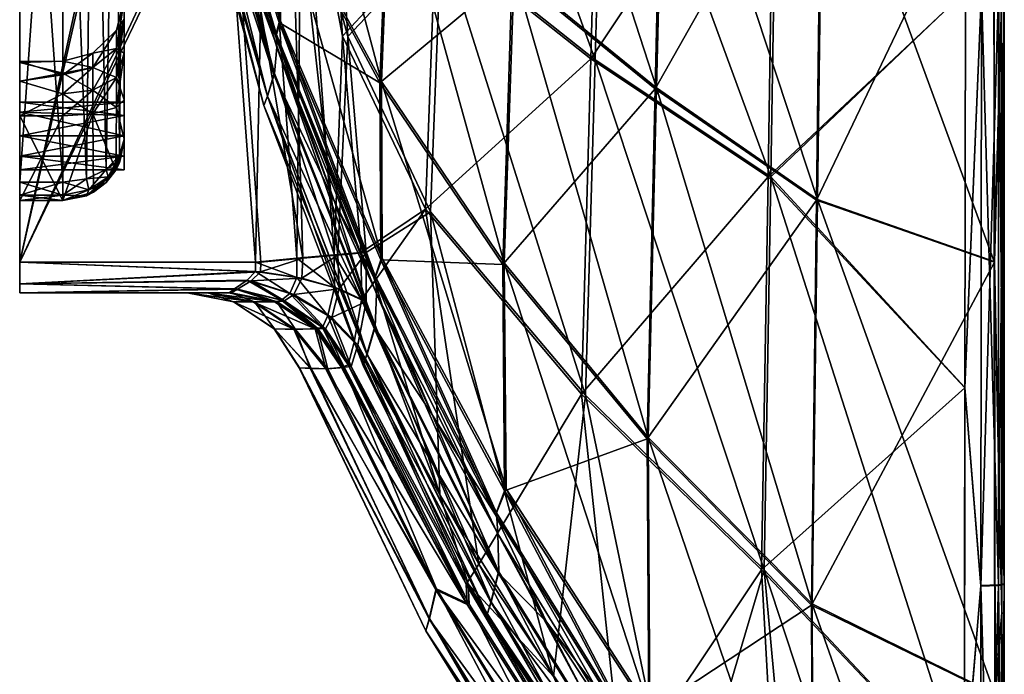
# Model space of a CAD drawing. Header units: inches. Extents: x -160 to 0, y -314 to 314.
# Tile 2 of 6: x -160 to 0, y -208 to -102. Entities that reach past the tile are written whole.
import ezdxf

# ---------------------------------------------------------------- set-up
doc = ezdxf.new("R2010")
doc.units = ezdxf.units.IN
doc.header["$MEASUREMENT"] = 0
doc.layers.add('Layer 1', color=7, linetype='Continuous')

# ---------------------------------------------------------------- blocks, each defined once
blk = doc.blocks.new('Kylis')
at = {"color": 9, "true_color": 0xc0c0c0}
mesh = blk.add_polyface(dxfattribs=at)
corners = [(-160, -4.24, 80.38), (-160, -3.14, 77.08), (-143, -4.24, 80.38), (-143, -3.14, 77.08), (-160, 1.26, 74.88), (-160, -4.24, -80.38), (-160, -3.14, -83.68), (-143, -4.24, -80.38), (-143, -3.14, -83.68), (-160, 1.26, -85.88), (-160, -2.63, 84.27), (-160, 1.26, 85.88), (-160, -28.63, 92.56), (-160, -140.99, 107.56), (-160, 142.99, 107.56), (-160, -17.92, 78.22), (-160, -11.94, -72.58), (-160, -17.92, -78.22), (-160, -2.63, -76.5), (-160, -3.49, -69.09), (-160, -11.94, 72.58), (-160, 1.26, -74.88), (-160, -3.49, 69.09), (-160, -28.63, -92.56), (-160, -140.99, -107.56), (-160, 142.99, -107.56), (-153, -17.92, -78.22), (-153, -11.94, -72.58), (-153, -3.49, -69.09), (-143, -3.14, -77.08), (-153, -3.49, 69.09), (-153, -11.94, 72.58), (-153, -17.92, 78.22), (-143, -3.14, 83.68), (-148.11, -3.74, -67.84), (-148.11, -12.65, -71.52), (-148.11, -18.94, 77.46), (-148.11, -12.65, 71.52), (-148.11, -3.74, 67.84)]
mesh.append_faces([[corners[k] for k in face] for face in [(0, 1, 2), (3, 2, 1), (3, 1, 4), (5, 6, 7), (8, 6, 9), (10, 11, 12), (13, 12, 14), (12, 15, 10), (0, 10, 15), (16, 17, 5), (16, 18, 19), (6, 5, 17), (0, 15, 20), (19, 18, 21), (1, 20, 22), (0, 20, 1), (16, 5, 18), (22, 4, 1), (23, 9, 6), (23, 24, 25), (26, 17, 27), (16, 19, 28), (27, 16, 28), (16, 27, 17), (29, 18, 5), (30, 22, 31), (20, 15, 32), (32, 31, 20), (31, 22, 20), (33, 10, 0), (34, 27, 28), (35, 26, 27), (34, 35, 27), (32, 36, 31), (30, 31, 37), (36, 37, 31), (37, 38, 30)]], dxfattribs={"color": 9})
mesh = blk.add_polyface(dxfattribs=at)
corners = [(-143, 1.26, 74.88), (-143, -3.14, 77.08), (-160, 1.26, 74.88), (-143, 5.66, 77.08), (-160, 6.76, 80.38), (-143, 6.76, 80.38), (-160, 5.66, 77.08), (-143, 1.26, -85.88), (-143, -3.14, -83.68), (-160, 1.26, -85.88), (-143, 5.66, -83.68), (-160, 5.66, -83.68), (-160, 6.76, -80.38), (-160, 142.99, 107.56), (-129, 1, 107.56), (-160, -140.99, 107.56), (-160, -140.99, -107.56), (-127.82, 1.01, -107.56), (-160, 142.99, -107.56), (-160, 6.01, 69.09), (-160, 14.46, 72.58), (-160, -3.49, 69.09), (-160, 1.26, -74.88), (-160, 6.01, -69.09), (-160, -3.49, -69.09), (-160, 1.26, 85.88), (-160, 31.15, 92.56), (-160, -28.63, 92.56), (-160, 14.46, -72.58), (-160, 5.15, -76.5), (-160, -28.63, -92.56), (-160, 31.15, -92.56), (-153, 6.01, -69.09), (-153, 14.46, -72.58), (-153, -3.49, -69.09), (-160, -2.63, -76.5), (-143, 1.26, -74.88), (-143, 5.66, -77.08), (-143, 6.76, -80.38), (-153, 6.01, 69.09), (-153, -3.49, 69.09), (-160, -2.63, 84.27), (-143, 1.26, 85.88), (-160, 5.15, 84.27), (-143, 5.66, 83.68), (-148.11, 6.26, -67.84), (-148.11, -3.74, -67.84), (-148.11, 6.26, 67.84), (-153, 14.46, 72.58), (-148.11, -3.74, 67.84)]
mesh.append_faces([[corners[k] for k in face] for face in [(0, 1, 2), (3, 4, 5), (3, 6, 4), (0, 2, 6), (0, 6, 3), (7, 8, 9), (10, 11, 12), (7, 9, 11), (13, 14, 15), (16, 17, 18), (19, 6, 2), (19, 20, 6), (2, 21, 19), (4, 6, 20), (22, 23, 24), (25, 26, 27), (12, 28, 29), (23, 29, 28), (23, 22, 29), (9, 30, 31), (32, 23, 33), (32, 24, 23), (34, 24, 32), (22, 35, 36), (29, 22, 37), (38, 12, 29), (20, 19, 39), (40, 19, 21), (39, 19, 40), (25, 41, 42), (43, 25, 44), (5, 4, 43), (34, 32, 45), (45, 46, 34), (47, 48, 39), (39, 40, 49), (49, 47, 39)]], dxfattribs={"color": 9})
mesh = blk.add_polyface(dxfattribs=at)
corners = [(-117.84, -102.03, 74.47), (-117.86, -81.4, 78.27), (-130.65, -62.52, 45.69), (-130.6, -50.1, 49.14), (-116.73, -54.27, 84.21), (-130.53, -62.37, -45.45), (-130.47, -50.01, -48.8), (-117.64, -101.79, -73.92), (-117.66, -81.23, -77.59), (-120.3, -115.53, 0.25), (-131.8, -70.85, -14.21), (-119.72, -114.03, -23.39), (-119.75, -114.05, 23.96), (-131.81, -70.86, 14.56), (-132.16, -71.89, 0.15), (-118.59, -110.36, -48.42), (-131.08, -68.18, -29.5), (-130.77, -64.91, -41.69), (-118.23, -106.04, -67.82), (-104.21, -157.8, 0.34), (-118.71, -110.48, 49), (-131.15, -68.25, 29.83), (-121.91, -95.88, 61.75), (-108.79, -131.31, 84.6), (-132.19, -59.73, 38.6), (-126.93, -70.07, 107.56), (-121.7, -140.99, 107.56), (-160, -140.99, 107.56), (-129, 1, 107.56), (-160, -140.99, -107.56), (-120.8, -140.99, -107.56), (-125.89, -70.07, -107.56), (-127.82, 1.01, -107.56), (-113.97, -140.36, -108.78), (-116.1, -69.56, -110.13), (-120.23, -69.71, 108.71), (-114.99, -140.37, 108.72), (-114.15, -69.38, 112.19), (-118.44, -104.21, 71.53), (-130.89, -63.79, 43.86), (-118.27, -103.98, -70.95), (-130.78, -63.66, -43.58)]
mesh.append_faces([[corners[k] for k in face] for face in [(0, 1, 2), (2, 1, 3), (4, 3, 1), (5, 6, 7), (6, 8, 7), (9, 10, 11), (12, 13, 14), (15, 11, 16), (16, 17, 15), (10, 9, 14), (15, 17, 18), (16, 11, 10), (9, 11, 19), (12, 14, 9), (13, 12, 20), (21, 13, 20), (22, 20, 23), (24, 21, 22), (21, 20, 22), (25, 26, 27), (25, 27, 28), (29, 30, 31), (32, 29, 31), (33, 31, 30), (34, 31, 33), (35, 26, 25), (35, 36, 26), (36, 35, 37), (38, 0, 2), (22, 39, 24), (38, 2, 39), (22, 38, 39), (23, 38, 22), (40, 5, 7), (5, 40, 41), (17, 41, 18), (41, 40, 18)]], dxfattribs={"color": 9})
mesh = blk.add_polyface(dxfattribs=at)
corners = [(-143, -25.93, -72.24), (-143, -107.06, -18.05), (-143, -114.61, -21.72), (-143, -120.99, -82.56), (-143, -33.64, -82.56), (-143, -98.42, -4.28), (-143, -24.97, 0.15), (-143, -98.37, 4.07), (-143, -25.93, 72.24), (-143, -107.06, 18.05), (-143, -17.46, 64.24), (-143, -21.7, -12.37), (-143, -24.15, -6.46), (-143, -101.5, -12.02), (-143, -17.46, -64.24), (-143, -17.75, -17.59), (-143, -17.58, 17.73), (-143, -101.39, 11.88), (-143, -33.64, 82.56), (-143, -120.99, 82.56), (-143, -114.61, 21.72), (-143, -21.6, 12.58), (-143, -24.12, 6.53), (-153, -28.63, 92.56), (-160, -28.63, 92.56), (-160, -127.99, 92.56), (-160, -28.63, -92.56), (-153, -28.63, -92.56), (-153, -127.99, -92.56), (-144.37, -31.11, -87.6), (-144.28, -22.01, -75.16), (-148.01, -29.3, -91.22), (-145.93, -125.94, -89.63), (-143.76, -123.66, -86.38), (-149.17, -127.45, -91.79), (-149.17, -127.45, 91.79), (-148.01, -29.3, 91.22), (-144.37, -31.11, 87.6), (-143.76, -123.66, 86.38), (-145.93, -125.94, 89.63), (-144.28, -22.01, 75.16)]
mesh.append_faces([[corners[k] for k in face] for face in [(0, 1, 2), (0, 3, 4), (2, 3, 0), (5, 6, 7), (8, 9, 10), (11, 12, 13), (0, 14, 1), (13, 15, 11), (16, 9, 17), (8, 18, 19), (20, 9, 8), (20, 8, 19), (17, 21, 16), (10, 9, 16), (7, 22, 17), (21, 17, 22), (5, 12, 6), (7, 6, 22), (13, 1, 15), (13, 12, 5), (14, 15, 1), (23, 24, 25), (26, 27, 28), (4, 29, 30), (30, 0, 4), (31, 29, 32), (3, 33, 4), (27, 31, 34), (32, 29, 33), (29, 4, 33), (35, 36, 23), (37, 38, 18), (39, 36, 35), (37, 36, 39), (38, 19, 18), (38, 37, 39), (37, 18, 40)]], dxfattribs={"color": 9})
mesh = blk.add_polyface(dxfattribs=at)
corners = [(-160, -127.99, 92.56), (-153, -127.99, 92.56), (-153, -28.63, 92.56), (-160, -140.99, 107.56), (-160, -28.63, 92.56), (-160, -28.63, -92.56), (-160, -127.99, -92.56), (-160, -140.99, -107.56), (-153, -127.99, -92.56), (-153, -108.33, 2.78), (-160, -108.4, 3.04), (-153, -108.33, -2.56), (-153, -110.26, -7.23), (-160, -108.53, -3.41), (-160, -111.56, -8.74), (-153, -110.58, 7.41), (-153, -28.63, -92.56), (-149.17, -127.45, -91.79), (-145.93, -125.94, -89.63), (-148.01, -29.3, -91.22), (-144.28, -103.29, 3.8), (-143, -98.42, -4.28), (-143, -98.37, 4.07), (-143, -101.39, 11.88), (-144.28, -110.98, 14.82), (-144.28, -106.3, 10.43), (-148.11, -109.38, 8.16), (-148.11, -113.05, 11.6), (-144.28, -103.29, -3.8), (-143, -101.5, -12.02), (-144.28, -106.3, -10.43), (-143, -107.06, -18.05), (-144.28, -110.98, -14.82), (-143, -107.06, 18.05), (-148.11, -107.03, 2.98), (-148.11, -107.03, -2.98), (-148.11, -109.38, -8.16), (-149.17, -127.45, 91.79)]
mesh.append_faces([[corners[k] for k in face] for face in [(0, 1, 2), (3, 0, 4), (5, 6, 7), (8, 6, 5), (9, 10, 11), (12, 11, 13), (13, 11, 10), (12, 13, 14), (15, 10, 9), (16, 17, 8), (18, 17, 19), (20, 21, 22), (23, 24, 25), (26, 25, 27), (22, 25, 20), (28, 21, 20), (28, 29, 21), (28, 30, 29), (29, 30, 31), (32, 31, 30), (24, 23, 33), (34, 20, 26), (25, 22, 23), (20, 25, 26), (35, 28, 34), (28, 20, 34), (36, 30, 35), (30, 28, 35), (30, 36, 32), (24, 27, 25), (15, 9, 34), (9, 11, 35), (34, 26, 15), (11, 12, 36), (35, 34, 9), (36, 35, 11), (1, 37, 2)]], dxfattribs={"color": 9})
mesh = blk.add_polyface(dxfattribs=at)
corners = [(-37.39, -63.12, 204.59), (-6.32, -96.94, 227.65), (-38.38, -127.13, 199.82), (-67.19, -107.97, 172.1), (-94.04, -132.37, 134.98), (-92.41, -87.94, 142.23), (-6.41, -161.43, 223.99), (-65.75, -53.33, 177.45), (-37.95, -127.15, -197.65), (-6.31, -96.89, -224.81), (-36.92, -63.14, -202.33), (-68.04, -162.65, -163.42), (-91.52, -88.26, -141.47), (-93.23, -132.82, -134.37), (-89.88, -43.46, -146.73), (-66.47, -108.12, -170.62), (-6.4, -161.36, -221.14), (-64.97, -53.43, -175.84), (-79.97, -93.93, 141.74), (-56.75, -112.81, 168.32), (-55.42, -55.71, 173.73), (-78.46, -46.21, 147.28), (-100.02, -74.38, 113.63), (-30.52, -130.95, 193.15), (-1.69, -70.57, 219.65), (-29.69, -65, 197.94), (-81.48, -141.37, 134.36), (-1.6, -141.03, 216.39), (-1.63, -140.88, -213.57), (-30.37, -130.84, -190.72), (-29.5, -64.96, -195.44), (-1.71, -70.49, -216.8), (-56.5, -112.68, -166.31), (-55.1, -55.67, -171.6), (-79.67, -93.79, -140.15), (-78.07, -46.18, -145.54), (-57.89, -169.49, -159.03), (-6.26, -32.36, -226.67), (-3.69, -96.87, -225.53), (-0.92, -96.81, -224.1), (0, -193.28, -215.52), (0, -96.75, -221.54), (-0.95, -193.48, -218.1), (-6.26, -32.36, 229.56), (-3.7, -96.92, 228.39), (0, -96.81, 224.4), (-0.96, -193.58, 220.93), (-0.93, -96.86, 226.96), (-0.44, -99.13, 220.01), (-0.44, -99.12, -217.15)]
mesh.append_faces([[corners[k] for k in face] for face in [(0, 1, 2), (3, 4, 5), (1, 6, 2), (7, 0, 3), (3, 0, 2), (5, 7, 3), (8, 9, 10), (11, 12, 13), (14, 12, 15), (9, 8, 16), (17, 15, 8), (17, 8, 10), (14, 15, 17), (11, 15, 12), (18, 19, 20), (21, 22, 18), (23, 24, 25), (18, 26, 19), (24, 23, 27), (19, 25, 20), (25, 19, 23), (28, 29, 30), (30, 31, 28), (29, 32, 33), (32, 34, 35), (29, 33, 30), (32, 35, 33), (32, 36, 34), (37, 9, 38), (39, 40, 41), (38, 9, 16), (42, 39, 38), (1, 43, 44), (45, 46, 47), (1, 44, 6), (48, 24, 27), (31, 49, 28)]], dxfattribs={"color": 9})
mesh = blk.add_polyface(dxfattribs=at)
corners = [(-94.04, -132.37, 134.98), (-104.51, -139.41, 117.45), (-107.52, -104.26, 117.4), (-92.41, -87.94, 142.23), (-109.74, -69.14, 117.37), (-91.52, -88.26, -141.47), (-106.67, -104.3, -117.21), (-93.23, -132.82, -134.37), (-108.82, -69.19, -117.17), (-103.72, -139.43, -117.27), (-101.45, -111.87, 106.75), (-79.97, -93.93, 141.74), (-100.02, -74.38, 113.63), (-117.84, -102.03, 74.47), (-117.86, -81.4, 78.27), (-101.31, -140.65, 102.44), (-81.48, -141.37, 134.36), (-116.73, -54.27, 84.21), (-99.72, -74.26, -112.44), (-98.19, -36.5, -117.5), (-79.67, -93.79, -140.15), (-101.23, -111.65, -105.71), (-81.26, -141.13, -132.92), (-117.66, -81.23, -77.59), (-116.47, -54.19, -83.41), (-117.64, -101.79, -73.92), (-101.08, -140.34, -101.53), (-102.23, -151.5, -66.91), (-118.59, -110.36, -48.42), (-118.23, -106.04, -67.82), (-103.53, -155.94, -32.46), (-119.72, -114.03, -23.39), (-119.75, -114.05, 23.96), (-120.3, -115.53, 0.25), (-103.57, -155.98, 33.26), (-118.71, -110.48, 49), (-102.37, -151.65, 67.78), (-113.97, -140.36, -108.78), (-108.28, -139.85, -112.02), (-116.1, -69.56, -110.13), (-108.9, -139.81, 112.23), (-114.99, -140.37, 108.72), (-114.15, -69.38, 112.19), (-102.36, -143.69, 98.59), (-118.44, -104.21, 71.53), (-108.79, -131.31, 84.6), (-118.27, -103.98, -70.95), (-102.04, -146.17, -93.43), (-102.17, -143.38, -97.64)]
mesh.append_faces([[corners[k] for k in face] for face in [(0, 1, 2), (2, 3, 0), (3, 2, 4), (5, 6, 7), (5, 8, 6), (7, 6, 9), (10, 11, 12), (13, 10, 14), (10, 13, 15), (10, 16, 11), (12, 17, 14), (12, 14, 10), (18, 19, 20), (21, 18, 22), (20, 22, 18), (23, 24, 21), (18, 21, 24), (25, 23, 26), (23, 21, 26), (27, 28, 29), (30, 31, 28), (32, 33, 34), (35, 32, 36), (37, 38, 39), (6, 38, 9), (6, 8, 39), (39, 38, 6), (40, 41, 42), (2, 40, 42), (42, 4, 2), (1, 40, 2), (15, 13, 43), (13, 44, 43), (43, 44, 45), (29, 46, 47), (46, 25, 48), (26, 48, 25)]], dxfattribs={"color": 9})
mesh = blk.add_polyface(dxfattribs=at)
corners = [(-39.43, -191.01, 192.95), (-38.38, -127.13, 199.82), (-6.41, -161.43, 223.99), (-68.69, -162.44, 164.75), (-67.19, -107.97, 172.1), (-94.04, -132.37, 134.98), (-37.95, -127.15, -197.65), (-6.48, -225.69, -215.79), (-6.4, -161.36, -221.14), (-39.03, -191.02, -190.89), (-66.47, -108.12, -170.62), (-68.04, -162.65, -163.42), (-73.23, -208.33, -151.11), (-93.23, -132.82, -134.37), (0, -96.75, -221.54), (0, -193.28, -215.52), (0, -99.18, -218.98), (0, -198.11, -212.57), (0, -198.17, 215.39), (0, -193.39, 218.34), (0, -99.21, 221.83), (0, -96.81, 224.4), (-1.6, -141.03, 216.39), (-30.52, -130.95, 193.15), (-31.34, -196.77, 186.21), (-81.2, -178.15, 129.51), (-58.06, -169.73, 160.91), (-81.48, -141.37, 134.36), (-56.75, -112.81, 168.32), (-30.37, -130.84, -190.72), (-31.24, -196.57, -183.87), (-56.5, -112.68, -166.31), (-1.63, -140.88, -213.57), (-1.52, -211.15, -208.28), (-81.26, -141.13, -132.92), (-79.67, -93.79, -140.15), (-57.89, -169.49, -159.03), (-80.97, -177.83, -128.2), (-57.58, -213.86, -153.69), (-3.69, -96.87, -225.53), (-3.81, -193.59, -219.5), (-0.95, -193.48, -218.1), (-0.92, -96.81, -224.1), (-3.7, -96.92, 228.39), (-3.83, -193.7, 222.33), (-0.93, -96.86, 226.96), (-0.96, -193.58, 220.93), (-0.4, -198.06, 213.65), (-0.44, -99.13, 220.01), (-0.41, -197.99, -210.82), (-0.44, -99.12, -217.15)]
mesh.append_faces([[corners[k] for k in face] for face in [(0, 1, 2), (3, 4, 1), (3, 1, 0), (5, 4, 3), (6, 7, 8), (9, 6, 10), (6, 9, 7), (11, 9, 10), (12, 11, 13), (14, 15, 16), (15, 17, 16), (18, 19, 20), (20, 19, 21), (22, 23, 24), (25, 26, 27), (26, 23, 28), (23, 26, 24), (28, 27, 26), (29, 30, 31), (32, 33, 29), (34, 35, 36), (33, 30, 29), (37, 34, 38), (30, 36, 31), (34, 36, 38), (39, 8, 40), (40, 41, 39), (41, 15, 42), (2, 43, 44), (44, 45, 46), (19, 46, 21), (43, 45, 44), (47, 48, 22), (20, 48, 18), (48, 47, 18), (16, 17, 49), (32, 50, 49), (50, 16, 49)]], dxfattribs={"color": 9})
mesh = blk.add_polyface(dxfattribs=at)
corners = [(-104.46, -147.14, 116.3), (-85.41, -190.09, 139.26), (-105.67, -153.99, 113), (-94.04, -132.37, 134.98), (-68.69, -162.44, 164.75), (-104.51, -139.41, 117.45), (-91.73, -178.82, -130.04), (-93.23, -132.82, -134.37), (-103.72, -139.43, -117.27), (-103.7, -147.42, -116.05), (-105.05, -154.42, -112.54), (-106.13, -157.98, -108.49), (-87.13, -193.28, -132.74), (-87.47, -193.33, 133.96), (-106.61, -157.7, 109.14), (-81.48, -141.37, 134.36), (-101.31, -140.65, 102.44), (-81.2, -178.15, 129.51), (-101.45, -111.87, 106.75), (-101.08, -140.34, -101.53), (-101.23, -111.65, -105.71), (-80.97, -177.83, -128.2), (-81.26, -141.13, -132.92), (-102.23, -151.5, -66.91), (-118.23, -106.04, -67.82), (-102.04, -146.17, -93.43), (-82.12, -191.34, -84.85), (-103.57, -155.98, 33.26), (-82.26, -191.5, 86.03), (-102.37, -151.65, 67.78), (-83.38, -196.24, -41.37), (-103.53, -155.94, -32.46), (-104.21, -157.8, 0.34), (-83.42, -196.28, 42.41), (-92.91, -165.88, 106.99), (-108.79, -131.31, 84.6), (-108.28, -139.85, -112.02), (-108.09, -145.32, -111.27), (-109.27, -150, -108.61), (-109.9, -149.7, 108.93), (-108.9, -139.81, 112.23), (-108.85, -145.12, 111.42), (-102.36, -143.69, 98.59), (-82.7, -182.09, 124.94), (-118.27, -103.98, -70.95), (-102.17, -143.38, -97.64), (-82.52, -181.76, -123.58), (-82.31, -185.14, -118.33)]
mesh.append_faces([[corners[k] for k in face] for face in [(0, 1, 2), (1, 0, 3), (4, 1, 3), (0, 5, 3), (6, 7, 8), (9, 10, 6), (9, 6, 8), (11, 12, 10), (13, 14, 2), (15, 16, 17), (15, 18, 16), (19, 20, 21), (20, 22, 21), (23, 24, 25), (26, 23, 25), (27, 28, 29), (23, 30, 31), (27, 32, 33), (34, 29, 28), (35, 29, 34), (36, 37, 8), (10, 9, 38), (38, 9, 37), (37, 9, 8), (10, 38, 11), (2, 14, 39), (5, 0, 40), (40, 0, 41), (41, 0, 2), (16, 42, 43), (17, 16, 43), (34, 42, 35), (43, 42, 34), (44, 45, 25), (19, 21, 46), (25, 45, 47), (46, 45, 19)]], dxfattribs={"color": 9})
mesh = blk.add_polyface(dxfattribs=at)
corners = [(-160, -120.49, 5.5), (-160, -116.6, 3.89), (-160, -111.56, 8.74), (-160, -114.99), (-160, -108.4, 3.04), (-160, -108.53, -3.41), (-160, -116.6, -3.89), (-160, -111.56, -8.74), (-160, -120.49, -5.5), (-160, -117.22, -12.07), (-160, -117.22, 12.07), (-153, -117.22, 12.07), (-153, -113.62, 10.54), (-153, -110.58, 7.41), (-153, -110.26, -7.23), (-153, -113.62, -10.54), (-153, -117.22, -12.07), (-143, -114.99), (-143, -117.19, 4.4), (-143, -117.19, -4.4), (-148.11, -109.38, 8.16), (-143, -114.61, 21.72), (-144.28, -115.88, 17), (-143, -107.06, 18.05), (-148.11, -113.05, 11.6), (-148.11, -116.89, 13.3), (-144.28, -110.98, 14.82), (-143, -114.61, -21.72), (-144.28, -110.98, -14.82), (-144.28, -115.88, -17), (-148.11, -113.05, -11.6), (-148.11, -116.89, -13.3), (-143, -107.06, -18.05), (-148.11, -109.38, -8.16)]
mesh.append_faces([[corners[k] for k in face] for face in [(0, 1, 2), (1, 3, 4), (1, 4, 2), (3, 5, 4), (5, 3, 6), (7, 6, 8), (7, 8, 9), (5, 6, 7), (2, 10, 0), (11, 10, 12), (2, 4, 13), (14, 7, 15), (9, 16, 15), (15, 7, 9), (13, 12, 2), (2, 12, 10), (3, 1, 17), (1, 18, 17), (3, 17, 19), (6, 3, 19), (13, 20, 12), (21, 22, 23), (24, 25, 11), (22, 26, 23), (12, 24, 11), (27, 28, 29), (29, 30, 31), (16, 31, 15), (28, 27, 32), (25, 26, 22), (33, 30, 28), (28, 30, 29), (25, 24, 26), (20, 24, 12), (14, 15, 30), (31, 30, 15), (30, 33, 14)]], dxfattribs={"color": 9})
mesh = blk.add_polyface(dxfattribs=at)
corners = [(-118.59, -110.36, -48.42), (-102.23, -151.5, -66.91), (-103.53, -155.94, -32.46), (-104.21, -157.8, 0.34), (-119.72, -114.03, -23.39), (-103.57, -155.98, 33.26), (-120.3, -115.53, 0.25), (-102.37, -151.65, 67.78), (-119.75, -114.05, 23.96), (-108.79, -131.31, 84.6), (-118.71, -110.48, 49), (-114.16, -143.62, -108.17), (-122.36, -144.02, -106.53), (-115.45, -146.29, -106.46), (-109.27, -150, -108.61), (-108.09, -145.32, -111.27), (-120.85, -142.6, -107.29), (-113.97, -140.36, -108.78), (-120.8, -140.99, -107.56), (-108.28, -139.85, -112.02), (-118.15, -147.44, -102.44), (-116.98, -147.29, -104.63), (-124.6, -145.41, -104.88), (-111.55, -151.8, -102.28), (-110.3, -151.83, -105.93), (-118.2, -147.44, -102.01), (-111.61, -151.81, -101.53), (-125.61, -145.98, -102.77), (-122.08, -147.47, 60.87), (-118.58, -147.44, 102.01), (-111.98, -151.82, 101.54), (-125.28, -147.45, 20.14), (-115.45, -151.92, 60.26), (-121.83, -147.47, -60.87), (-115.2, -151.93, -60.23), (-118.5, -147.43, 102.76), (-118.53, -147.45, 102.39), (-125.96, -145.97, 102.93), (-111.93, -151.81, 102.19), (-117.48, -147.18, 104.88), (-123.05, -143.94, 106.59), (-116.11, -146.11, 106.64), (-110.79, -151.65, 106.38), (-111.9, -151.78, 102.84), (-125.11, -145.35, 105), (-114.96, -143.49, 108.24), (-121.7, -140.99, 107.56), (-114.99, -140.37, 108.72), (-108.9, -139.81, 112.23), (-108.85, -145.12, 111.42), (-121.7, -142.55, 107.31), (-109.9, -149.7, 108.93)]
mesh.append_faces([[corners[k] for k in face] for face in [(0, 1, 2), (3, 4, 2), (5, 6, 3), (5, 7, 8), (9, 10, 7), (11, 12, 13), (14, 15, 13), (13, 15, 11), (12, 11, 16), (17, 18, 16), (19, 17, 11), (11, 15, 19), (16, 11, 17), (20, 21, 22), (21, 20, 23), (21, 13, 12), (13, 21, 24), (20, 25, 26), (25, 20, 27), (28, 29, 30), (31, 28, 32), (25, 33, 34), (35, 36, 37), (36, 35, 38), (30, 29, 36), (39, 40, 41), (41, 42, 39), (43, 35, 39), (44, 39, 35), (45, 46, 47), (48, 49, 47), (41, 40, 50), (45, 41, 50), (46, 45, 50), (51, 41, 45), (45, 49, 51), (49, 45, 47)]], dxfattribs={"color": 9})
mesh = blk.add_polyface(dxfattribs=at)
corners = [(-145.6, -127.16, 88.73), (-145.93, -128.06, 87.5), (-143.76, -124.81, 85.23), (-143.76, -123.66, 86.38), (-143.64, -124.2, 85.77), (-143, -120.99, 82.56), (-145.93, -125.94, 89.63), (-145.6, -127.16, -88.73), (-145.93, -125.94, -89.63), (-143.76, -123.66, -86.38), (-143.76, -124.81, -85.23), (-143.64, -124.2, -85.77), (-143, -120.99, -82.56), (-145.93, -128.06, -87.5), (-143, -114.61, -21.72), (-143, -120.99, -23.45), (-143, -114.61, 21.72), (-143, -120.99, 23.45), (-143, -123.79, 4.4), (-143, -125.99), (-143, -120.49, 5.5), (-143, -117.19, 4.4), (-143, -123.79, -4.4), (-143, -114.99), (-143, -120.49, -5.5), (-143, -117.19, -4.4), (-148.78, -129.27, -90.84), (-144.37, -126.04, -19.58), (-148.01, -129.65, -16.81), (-144.28, -115.88, -17), (-148.11, -116.89, -13.3), (-144.37, -126.04, 19.58), (-144.28, -115.88, 17), (-148.11, -116.89, 13.3), (-148.01, -129.65, 16.81), (-148.78, -129.27, 90.84)]
mesh.append_faces([[corners[k] for k in face] for face in [(0, 1, 2), (3, 4, 5), (4, 6, 0), (4, 0, 2), (3, 6, 4), (5, 4, 2), (7, 8, 9), (10, 11, 12), (11, 13, 7), (11, 7, 9), (10, 13, 11), (12, 11, 9), (12, 14, 15), (16, 5, 17), (18, 19, 20), (20, 19, 21), (22, 21, 19), (21, 22, 23), (23, 24, 25), (24, 23, 22), (26, 8, 7), (27, 10, 15), (27, 28, 13), (10, 12, 15), (10, 27, 13), (15, 14, 29), (27, 30, 28), (29, 30, 27), (27, 15, 29), (17, 31, 32), (31, 33, 32), (32, 16, 17), (34, 31, 1), (5, 2, 17), (1, 31, 2), (31, 17, 2), (35, 1, 0)]], dxfattribs={"color": 9})
mesh = blk.add_polyface(dxfattribs=at)
corners = [(-143, -125.99), (-143, -123.79, 4.4), (-160, -125.99), (-160, -120.49, 5.5), (-160, -123.79, 4.4), (-143, -120.49, 5.5), (-143, -123.79, -4.4), (-160, -120.49, -5.5), (-143, -120.49, -5.5), (-160, -123.79, -4.4), (-160, -130.99, 15.79), (-160, -130.99, -15.79), (-160, -117.22, 12.07), (-160, -117.22, -12.07), (-153, -130.11, -91.68), (-160, -127.99, -92.56), (-153, -127.99, -92.56), (-153, -127.99, 92.56), (-160, -127.99, 92.56), (-160, -130.11, 91.68), (-153, -117.22, 12.07), (-153, -130.99, 15.79), (-153, -130.99, -15.79), (-153, -117.22, -12.07), (-143, -117.19, 4.4), (-160, -116.6, 3.89), (-143, -117.19, -4.4), (-160, -116.6, -3.89), (-149.17, -127.45, -91.79), (-148.78, -129.27, -90.84), (-149.17, -130.22, -89.02), (-145.6, -127.16, -88.73), (-145.93, -128.06, -87.5), (-145.93, -125.94, -89.63), (-148.11, -116.89, -13.3), (-148.01, -129.65, -16.81), (-148.11, -116.89, 13.3), (-148.01, -129.65, 16.81), (-144.37, -126.04, 19.58), (-148.78, -129.27, 90.84), (-149.17, -127.45, 91.79), (-145.6, -127.16, 88.73), (-145.93, -125.94, 89.63)]
mesh.append_faces([[corners[k] for k in face] for face in [(0, 1, 2), (3, 4, 5), (6, 7, 8), (6, 9, 7), (0, 2, 9), (0, 9, 6), (1, 5, 4), (1, 4, 2), (10, 4, 3), (9, 2, 11), (12, 10, 3), (11, 13, 7), (11, 7, 9), (10, 2, 4), (14, 15, 16), (17, 18, 19), (12, 20, 21), (21, 10, 12), (11, 22, 23), (23, 13, 11), (24, 25, 3), (24, 3, 5), (26, 8, 27), (8, 7, 27), (16, 28, 14), (29, 14, 28), (30, 31, 32), (30, 29, 31), (29, 28, 33), (23, 22, 34), (22, 35, 34), (20, 36, 21), (36, 37, 21), (36, 38, 37), (17, 39, 40), (40, 41, 42), (40, 39, 41)]], dxfattribs={"color": 9})
mesh = blk.add_polyface(dxfattribs=at)
corners = [(-153, -130.99, 15.79), (-153, -130.99, 89.56), (-160, -130.99, 89.56), (-160, -130.99, 15.79), (-153, -130.99, -89.56), (-153, -130.99, -15.79), (-160, -130.99, -15.79), (-160, -130.99, -89.56), (-160, -144.52, 106.09), (-125.11, -145.35, 105), (-160, -145.99, 102.56), (-132.78, -145.99, 20.53), (-160, -145.99, -102.56), (-124.6, -145.41, -104.88), (-160, -144.52, -106.09), (-160, -140.99, 107.56), (-160, -130.11, 91.68), (-160, -140.99, -107.56), (-160, -127.99, 92.56), (-160, -127.99, -92.56), (-160, -130.11, -91.68), (-160, -125.99), (-153, -130.11, -91.68), (-153, -130.11, 91.68), (-153, -127.99, 92.56), (-148.78, -129.27, -90.84), (-149.17, -130.22, -89.02), (-148.01, -129.65, -16.81), (-149.17, -130.22, 89.02), (-148.01, -129.65, 16.81), (-145.93, -128.06, 87.5), (-148.78, -129.27, 90.84)]
mesh.append_faces([[corners[k] for k in face] for face in [(0, 1, 2), (2, 3, 0), (4, 5, 6), (6, 7, 4), (8, 9, 10), (11, 12, 10), (12, 13, 14), (8, 10, 15), (10, 2, 16), (17, 12, 14), (6, 12, 7), (10, 3, 2), (18, 10, 16), (18, 15, 10), (19, 12, 17), (19, 20, 12), (20, 7, 12), (12, 6, 10), (6, 3, 10), (21, 3, 6), (22, 20, 19), (20, 22, 4), (4, 7, 20), (23, 16, 2), (23, 2, 1), (16, 23, 24), (25, 4, 22), (4, 25, 26), (26, 27, 5), (4, 26, 5), (0, 28, 1), (0, 29, 28), (30, 28, 29), (1, 28, 23), (31, 24, 23), (31, 23, 28), (31, 28, 30)]], dxfattribs={"color": 9})
mesh = blk.add_polyface(dxfattribs=at)
corners = [(-160, -144.52, 106.09), (-123.05, -143.94, 106.59), (-125.11, -145.35, 105), (-160, -145.99, 102.56), (-125.96, -145.97, 102.93), (-160, -140.99, 107.56), (-121.7, -142.55, 107.31), (-121.7, -140.99, 107.56), (-126.06, -145.99, 102.56), (-132.78, -145.99, 20.53), (-132.73, -145.99, -20.62), (-160, -145.99, -102.56), (-129.6, -145.99, 61.56), (-129.35, -145.99, -61.6), (-125.67, -145.99, -102.56), (-120.85, -142.6, -107.29), (-160, -140.99, -107.56), (-160, -144.52, -106.09), (-125.61, -145.98, -102.77), (-124.6, -145.41, -104.88), (-122.36, -144.02, -106.53), (-120.8, -140.99, -107.56), (-118.15, -147.44, -102.44), (-116.98, -147.29, -104.63), (-118.2, -147.44, -102.01), (-118.58, -147.44, 102.01), (-125.28, -147.45, 20.14), (-122.08, -147.47, 60.87), (-125.23, -147.45, -20.2), (-121.83, -147.47, -60.87), (-118.66, -151.84, 19.8), (-118.61, -151.84, -19.83), (-118.53, -147.45, 102.39), (-118.5, -147.43, 102.76), (-117.48, -147.18, 104.88), (-145.93, -128.06, -87.5), (-148.01, -129.65, -16.81), (-149.17, -130.22, -89.02)]
mesh.append_faces([[corners[k] for k in face] for face in [(0, 1, 2), (3, 2, 4), (5, 6, 0), (5, 7, 6), (0, 6, 1), (8, 3, 4), (9, 10, 11), (8, 12, 3), (9, 3, 12), (13, 11, 10), (14, 11, 13), (15, 16, 17), (11, 18, 19), (11, 14, 18), (17, 19, 20), (20, 15, 17), (15, 21, 16), (22, 19, 18), (23, 20, 19), (14, 24, 18), (8, 25, 12), (10, 9, 26), (9, 12, 27), (10, 28, 13), (28, 29, 13), (29, 14, 13), (25, 27, 12), (27, 26, 9), (26, 28, 10), (28, 26, 30), (29, 28, 31), (29, 24, 14), (8, 4, 32), (32, 25, 8), (2, 33, 4), (2, 1, 34), (35, 36, 37)]], dxfattribs={"color": 9})
mesh = blk.add_polyface(dxfattribs=at)
corners = [(-91.73, -178.82, -130.04), (-73.23, -208.33, -151.11), (-93.23, -132.82, -134.37), (-86.96, -196.59, -127.21), (-107.27, -158.08, -102.33), (-107.33, -158.12, -101.21), (-87.28, -196.64, 128.48), (-110.23, -158.32, 71.58), (-107.71, -158.14, 101.23), (-92.4, -194.27, 83.01), (-93.45, -198.96, 41.12), (-112.61, -158.31, 42.47), (-107.65, -158.11, 102.19), (-107.61, -158.05, 103.15), (-67.54, -234.67, 100.54), (-94, -200.96, 0.45), (-114.58, -158.17, 13.91), (-68.33, -239.42, -48.73), (-92.26, -194.11, -81.88), (-93.42, -198.92, -40.13), (-68.36, -239.46, 49.97), (-68.8, -241.46, 0.55), (-109.94, -158.32, -71.53), (-112.81, -158.26, -42.45), (-114.55, -158.17, -14.07), (-87.13, -193.28, -132.74), (-105.05, -154.42, -112.54), (-106.13, -157.98, -108.49), (-106.61, -157.7, 109.14), (-87.47, -193.33, 133.96), (-85.41, -190.09, 139.26), (-105.67, -153.99, 113), (-102.23, -151.5, -66.91), (-82.12, -191.34, -84.85), (-83.38, -196.24, -41.37), (-102.04, -146.17, -93.43), (-82.31, -185.14, -118.33), (-84.04, -198.29, 0.44), (-103.53, -155.94, -32.46), (-104.21, -157.8, 0.34), (-83.42, -196.28, 42.41), (-82.26, -191.5, 86.03), (-103.57, -155.98, 33.26), (-92.91, -165.88, 106.99), (-74.4, -199.46, 128.82), (-82.7, -182.09, 124.94), (-82.52, -181.76, -123.58), (-102.17, -143.38, -97.64)]
mesh.append_faces([[corners[k] for k in face] for face in [(0, 1, 2), (3, 4, 5), (6, 7, 8), (9, 10, 11), (12, 13, 6), (6, 8, 12), (14, 10, 9), (15, 16, 10), (17, 18, 19), (18, 3, 5), (10, 20, 15), (15, 21, 19), (18, 22, 23), (5, 22, 18), (23, 19, 18), (19, 23, 24), (24, 15, 19), (15, 24, 16), (7, 6, 9), (11, 10, 16), (7, 9, 11), (1, 0, 25), (25, 0, 26), (27, 4, 3), (25, 27, 3), (6, 13, 28), (6, 28, 29), (30, 29, 31), (32, 33, 34), (35, 36, 33), (37, 38, 34), (39, 38, 37), (37, 40, 39), (40, 41, 42), (43, 41, 44), (44, 45, 43), (46, 36, 47)]], dxfattribs={"color": 9})
mesh = blk.add_polyface(dxfattribs=at)
corners = [(-68.69, -162.44, 164.75), (-39.43, -191.01, 192.95), (-62.07, -224.86, 164.47), (-85.41, -190.09, 139.26), (-6.41, -161.43, 223.99), (-6.51, -225.81, 218.59), (-52.6, -236.96, -171.45), (-39.03, -191.02, -190.89), (-68.04, -162.65, -163.42), (-73.23, -208.33, -151.11), (-86.96, -196.59, -127.21), (-92.26, -194.11, -81.88), (-67.42, -234.52, -99.06), (-87.28, -196.64, 128.48), (-63.67, -233.75, 152.93), (-92.4, -194.27, 83.01), (-63.55, -230.01, -157.75), (-87.13, -193.28, -132.74), (-63.42, -233.65, -151.17), (-87.47, -193.33, 133.96), (-63.83, -230.12, 159.46), (-31.34, -196.77, 186.21), (-58.06, -169.73, 160.91), (-57.75, -214.21, 155.48), (-1.5, -211.34, 211.1), (-1.6, -141.03, 216.39), (-81.2, -178.15, 129.51), (-31.24, -196.57, -183.87), (-31.06, -248.34, -177.95), (-57.89, -169.49, -159.03), (-57.58, -213.86, -153.69), (-82.31, -185.14, -118.33), (-58.37, -229.61, -102.11), (-82.12, -191.34, -84.85), (-59.26, -222.59, -142.28), (-59.44, -234.56, -50.07), (-83.38, -196.24, -41.37), (-60, -236.59, 0.54), (-84.04, -198.29, 0.44), (-83.42, -196.28, 42.41), (-59.47, -234.6, 51.34), (-82.26, -191.5, 86.03), (-58.5, -229.76, 103.64), (-74.4, -199.46, 128.82), (-3.81, -193.59, -219.5), (-6.4, -161.36, -221.14), (-6.48, -225.69, -215.79), (-3.83, -193.7, 222.33), (-0.4, -198.06, 213.65), (-0.41, -197.99, -210.82), (-1.52, -211.15, -208.28), (-1.63, -140.88, -213.57), (-82.7, -182.09, 124.94), (-59.72, -219.01, 150.3), (-53.23, -231.92, 150), (-82.52, -181.76, -123.58), (-59.61, -218.64, -148.48), (-80.97, -177.83, -128.2)]
mesh.append_faces([[corners[k] for k in face] for face in [(0, 1, 2), (0, 2, 3), (4, 5, 1), (6, 7, 8), (9, 6, 8), (10, 11, 12), (13, 14, 15), (16, 9, 17), (10, 18, 17), (19, 14, 13), (2, 20, 3), (19, 3, 20), (21, 22, 23), (24, 25, 21), (22, 26, 23), (27, 28, 29), (28, 30, 29), (31, 32, 33), (31, 34, 32), (33, 35, 36), (35, 33, 32), (36, 37, 38), (39, 38, 40), (41, 42, 43), (42, 41, 39), (44, 45, 46), (4, 47, 5), (48, 25, 24), (49, 50, 51), (52, 53, 26), (53, 23, 26), (54, 53, 43), (53, 52, 43), (34, 31, 55), (55, 56, 34), (57, 30, 56), (56, 55, 57)]], dxfattribs={"color": 9})
mesh = blk.add_polyface(dxfattribs=at)
corners = [(-106.13, -157.98, -108.49), (-110.3, -151.83, -105.93), (-107.27, -158.08, -102.33), (-116.98, -147.29, -104.63), (-111.55, -151.8, -102.28), (-109.27, -150, -108.61), (-115.45, -146.29, -106.46), (-118.15, -147.44, -102.44), (-111.61, -151.81, -101.53), (-107.33, -158.12, -101.21), (-110.23, -158.32, 71.58), (-111.98, -151.82, 101.54), (-107.71, -158.14, 101.23), (-115.45, -151.92, 60.26), (-112.61, -158.31, 42.47), (-114.58, -158.17, 13.91), (-118.66, -151.84, 19.8), (-114.55, -158.17, -14.07), (-112.81, -158.26, -42.45), (-118.61, -151.84, -19.83), (-125.23, -147.45, -20.2), (-115.2, -151.93, -60.23), (-118.2, -147.44, -102.01), (-109.94, -158.32, -71.53), (-125.28, -147.45, 20.14), (-122.08, -147.47, 60.87), (-121.83, -147.47, -60.87), (-107.61, -158.05, 103.15), (-107.65, -158.11, 102.19), (-111.9, -151.78, 102.84), (-111.93, -151.81, 102.19), (-118.5, -147.43, 102.76), (-118.53, -147.45, 102.39), (-110.79, -151.65, 106.38), (-109.9, -149.7, 108.93), (-106.61, -157.7, 109.14), (-116.11, -146.11, 106.64), (-117.48, -147.18, 104.88), (-108.85, -145.12, 111.42), (-105.67, -153.99, 113)]
mesh.append_faces([[corners[k] for k in face] for face in [(0, 1, 2), (1, 3, 4), (5, 1, 0), (5, 6, 1), (1, 4, 2), (7, 8, 4), (4, 9, 2), (4, 8, 9), (10, 11, 12), (13, 11, 10), (10, 14, 13), (14, 15, 16), (17, 18, 19), (16, 15, 19), (20, 16, 19), (21, 8, 22), (21, 23, 8), (9, 8, 23), (13, 16, 24), (25, 11, 13), (16, 13, 14), (15, 17, 19), (18, 23, 21), (19, 21, 26), (21, 19, 18), (27, 28, 29), (30, 29, 28), (12, 11, 30), (31, 29, 30), (30, 28, 12), (32, 30, 11), (29, 33, 27), (34, 35, 33), (34, 33, 36), (33, 35, 27), (37, 33, 29), (34, 38, 39)]], dxfattribs={"color": 9})
mesh = blk.add_polyface(dxfattribs=at)
corners = [(-62.07, -224.86, 164.47), (-39.43, -191.01, 192.95), (-35.72, -258.26, 188.62), (-6.51, -225.81, 218.59), (-32.5, -261.64, -188.9), (-39.03, -191.02, -190.89), (-52.6, -236.96, -171.45), (-6.56, -289.87, -208.78), (-63.42, -233.65, -151.17), (-86.96, -196.59, -127.21), (-67.42, -234.52, -99.06), (-38.8, -272.91, -115.42), (-36.82, -269.34, 176.45), (-67.54, -234.67, 100.54), (-63.67, -233.75, 152.93), (-92.26, -194.11, -81.88), (-68.33, -239.42, -48.73), (-93.42, -198.92, -40.13), (-68.8, -241.46, 0.55), (-94, -200.96, 0.45), (-68.36, -239.46, 49.97), (-93.45, -198.96, 41.12), (-92.4, -194.27, 83.01), (-63.55, -230.01, -157.75), (-36.75, -265.34, -181.74), (-73.23, -208.33, -151.11), (-36.68, -269.24, -174.18), (-87.13, -193.28, -132.74), (-63.83, -230.12, 159.46), (-87.47, -193.33, 133.96), (-36.92, -265.45, 183.97), (-31.14, -248.66, 180.23), (-31.34, -196.77, 186.21), (-57.75, -214.21, 155.48), (-53.23, -231.92, 150), (-58.5, -229.76, 103.64), (-29.47, -263.05, 170.38), (-59.26, -222.59, -142.28), (-31.17, -266.08, -118.59), (-58.37, -229.61, -102.11), (-31.91, -270.58, -58.53), (-59.44, -234.56, -50.07), (-60, -236.59, 0.54), (-32.31, -272.35, 0.64), (-83.38, -196.24, -41.37), (-59.47, -234.6, 51.34), (-31.93, -270.62, 60.03), (-84.04, -198.29, 0.44), (-31.26, -266.18, 120.48), (-74.4, -199.46, 128.82), (-83.42, -196.28, 42.41), (-59.72, -219.01, 150.3), (-33.52, -254.33, 174.61), (-59.61, -218.64, -148.48), (-33.03, -258.41, -165.19), (-57.58, -213.86, -153.69), (-31.06, -248.34, -177.95), (-33.51, -254, -172.29)]
mesh.append_faces([[corners[k] for k in face] for face in [(0, 1, 2), (1, 3, 2), (4, 5, 6), (5, 4, 7), (8, 9, 10), (10, 11, 8), (12, 13, 14), (15, 16, 10), (17, 18, 16), (19, 20, 18), (13, 20, 21), (14, 13, 22), (6, 23, 24), (23, 6, 25), (8, 26, 23), (8, 23, 27), (28, 14, 29), (28, 12, 14), (28, 0, 30), (31, 32, 33), (34, 35, 36), (37, 38, 39), (39, 40, 41), (42, 41, 43), (42, 44, 41), (45, 42, 46), (45, 47, 42), (45, 48, 35), (35, 34, 49), (45, 35, 50), (33, 51, 52), (52, 51, 34), (52, 31, 33), (53, 54, 37), (55, 56, 57), (57, 53, 55), (53, 57, 54)]], dxfattribs={"color": 9})
mesh = blk.add_polyface(dxfattribs=at)
corners = [(-6.51, -225.81, 218.59), (-6.59, -290.02, 211.56), (-35.72, -258.26, 188.62), (-39.03, -191.02, -190.89), (-6.56, -289.87, -208.78), (-6.48, -225.69, -215.79), (0, -289.5, -205.73), (0, -198.11, -212.57), (0, -193.28, -215.52), (0, -296.73, -202.21), (0, -289.65, 208.53), (0, -198.17, 215.39), (0, -296.8, 205), (0, -193.39, 218.34), (-1.41, -281.49, 203.8), (-1.5, -211.34, 211.1), (-31.14, -248.66, 180.23), (-31.34, -196.77, 186.21), (-1.43, -281.27, -201), (-31.06, -248.34, -177.95), (-31.24, -196.57, -183.87), (-1.52, -211.15, -208.28), (-3.92, -289.98, -209.7), (-0.95, -193.48, -218.1), (-0.98, -289.82, -208.33), (-3.81, -193.59, -219.5), (-0.99, -289.97, 211.14), (-0.96, -193.58, 220.93), (-3.94, -290.14, 212.5), (-3.83, -193.7, 222.33), (-0.06, -293.38, 204.72), (-0.4, -198.06, 213.65), (-0.25, -289.98, 204.44), (-1.02, -283.73, 203.91), (-0.57, -286.74, 204.17), (-1.21, -282.65, 203.84), (-1.01, -283.71, -201.12), (-1.22, -282.54, -201.05), (-0.06, -293.33, -201.93), (-0.25, -289.94, -201.64), (-0.41, -197.99, -210.82), (-0.57, -286.71, -201.38)]
mesh.append_faces([[corners[k] for k in face] for face in [(0, 1, 2), (3, 4, 5), (6, 7, 8), (6, 9, 7), (10, 11, 12), (11, 10, 13), (14, 15, 16), (17, 16, 15), (18, 19, 20), (20, 21, 18), (22, 5, 4), (23, 24, 6), (23, 6, 8), (25, 22, 24), (22, 25, 5), (23, 25, 24), (10, 26, 13), (27, 26, 28), (0, 29, 28), (29, 27, 28), (27, 13, 26), (30, 11, 31), (30, 12, 11), (30, 31, 32), (33, 34, 31), (15, 33, 31), (15, 35, 33), (14, 35, 15), (31, 34, 32), (21, 36, 37), (38, 39, 40), (36, 40, 41), (18, 21, 37), (41, 40, 39), (7, 9, 38), (40, 7, 38), (36, 21, 40)]], dxfattribs={"color": 9})

msp = doc.modelspace()

# ---------------------------------------------------------------- block references
at = {"layer": 'Layer 1'}
msp.add_blockref('Kylis', (0, 0), dxfattribs=at)

doc.saveas('drawing.dxf')
